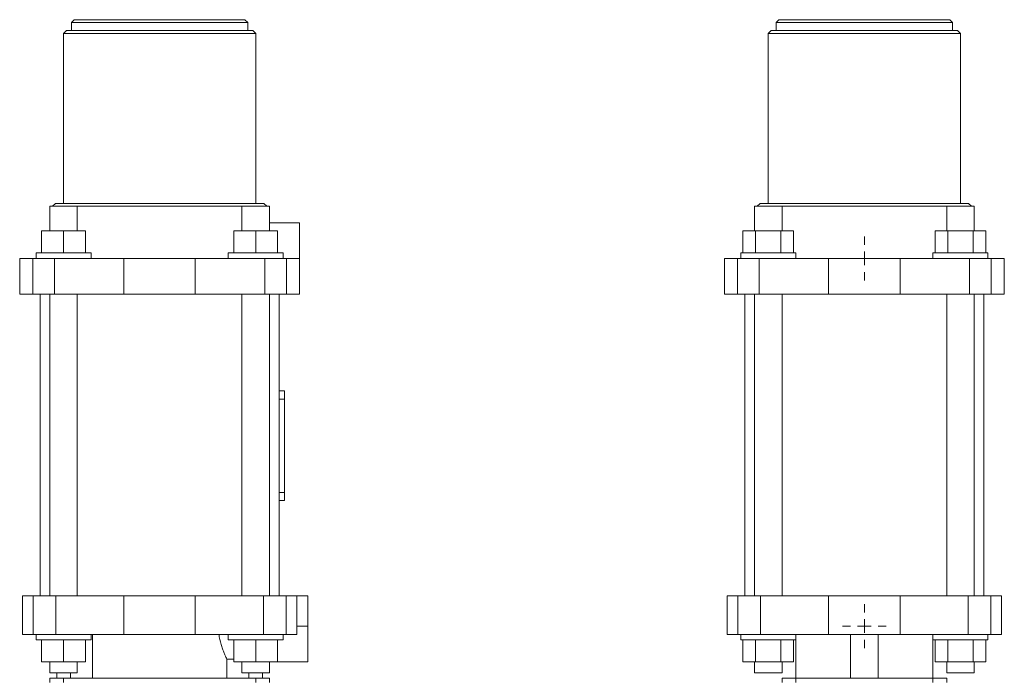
# Model space of a CAD drawing. Header units: millimetres. Extents: x -0.167 to 0.208, y 0.031 to 0.742.
# Tile 4 of 4: x -0.151 to 0.208, y 0.502 to 0.742. Entities that reach past the tile are written whole.
import ezdxf

# ---------------------------------------------------------------- set-up
doc = ezdxf.new("R2010")
doc.units = ezdxf.units.MM

# ---------------------------------------------------------------- blocks, each defined once
blk = doc.blocks.new('SW_CENTERMARKSYMBOL_6')
at = {"color": 0, "linetype": 'Continuous', "lineweight": 0}
for p, q in [((0, 0.005), (0, 0.008)), ((-0.005, 0), (-0.008, 0)), ((0, 0), (-0.0025, 0)), ((0, 0), (0, 0.0025)), ((0, 0), (0, -0.0025)), ((0, 0), (0.0025, 0)), ((0.005, 0), (0.008, 0)), ((0, -0.005), (0, -0.008))]:
    blk.add_line(p, q, dxfattribs=at)
blk = doc.blocks.new('SW_CENTERMARKSYMBOL_11')
at = {"color": 0, "linetype": 'Continuous', "lineweight": 0}
for p, q in [((0, 0.005), (0, 0.008)), ((-0.005, 0), (-0.008, 0)), ((0, 0), (-0.0025, 0)), ((0, 0), (0, 0.0025)), ((0, 0), (0, -0.0025)), ((0, 0), (0.0025, 0)), ((0.005, 0), (0.008, 0)), ((0, -0.005), (0, -0.008))]:
    blk.add_line(p, q, dxfattribs=at)

msp = doc.modelspace()

# ---------------------------------------------------------------- linework, layer by layer
at = {"color": 7, "linetype": 'Continuous', "lineweight": 15}
for p, q in [((-0.13073, 0.74247), (-0.13173, 0.74147)), ((-0.13173, 0.74147), (-0.13173, 0.73847)), ((-0.09963, 0.74147), (-0.13173, 0.74147)), ((-0.13073, 0.74247), (-0.09963, 0.74247)), ((-0.09963, 0.74247), (-0.06853, 0.74247)), ((-0.06753, 0.74147), (-0.09963, 0.74147)), ((-0.06753, 0.74147), (-0.06853, 0.74247)), ((-0.06753, 0.73847), (-0.06753, 0.74147)), ((0.12605, 0.74247), (0.12505, 0.74147)), ((0.12505, 0.74147), (0.12505, 0.73847)), ((0.18925, 0.74147), (0.12505, 0.74147)), ((0.12605, 0.74247), (0.18825, 0.74247)), ((0.18925, 0.74147), (0.18825, 0.74247)), ((0.18925, 0.73847), (0.18925, 0.74147)), ((-0.13363, 0.73847), (-0.13463, 0.73747)), ((-0.13463, 0.73747), (-0.13463, 0.67547)), ((-0.09963, 0.73747), (-0.13463, 0.73747)), ((-0.13363, 0.73847), (-0.09963, 0.73847)), ((-0.09963, 0.73847), (-0.06563, 0.73847)), ((-0.06463, 0.73747), (-0.09963, 0.73747)), ((-0.06463, 0.73747), (-0.06563, 0.73847)), ((-0.06463, 0.67547), (-0.06463, 0.73747)), ((0.12315, 0.73847), (0.12215, 0.73747)), ((0.12215, 0.73747), (0.12215, 0.67547)), ((0.19215, 0.73747), (0.12215, 0.73747)), ((0.12315, 0.73847), (0.19115, 0.73847)), ((0.19215, 0.73747), (0.19115, 0.73847)), ((0.19215, 0.67547), (0.19215, 0.73747)), ((-0.13763, 0.67547), (-0.13863, 0.67447)), ((-0.13763, 0.67547), (-0.09963, 0.67547)), ((-0.09963, 0.67547), (-0.06163, 0.67547)), ((-0.06063, 0.67447), (-0.06163, 0.67547)), ((0.11915, 0.67547), (0.11815, 0.67447)), ((0.11915, 0.67547), (0.19515, 0.67547)), ((0.19615, 0.67447), (0.19515, 0.67547)), ((-0.13963, 0.67447), (-0.13963, 0.66547)), ((-0.12963, 0.67447), (-0.13963, 0.67447)), ((-0.12963, 0.66547), (-0.12963, 0.67447)), ((-0.09963, 0.67447), (-0.12963, 0.67447)), ((-0.06963, 0.67447), (-0.09963, 0.67447)), ((-0.06963, 0.67447), (-0.06963, 0.66547)), ((-0.05963, 0.67447), (-0.06963, 0.67447)), ((-0.05963, 0.66547), (-0.05963, 0.67447)), ((0.11715, 0.67447), (0.11715, 0.66547)), ((0.12715, 0.67447), (0.11715, 0.67447)), ((0.12715, 0.66547), (0.12715, 0.67447)), ((0.18715, 0.67447), (0.12715, 0.67447)), ((0.18715, 0.67447), (0.18715, 0.66547)), ((0.19715, 0.67447), (0.18715, 0.67447)), ((0.19715, 0.66547), (0.19715, 0.67447)), ((-0.04863, 0.66847), (-0.05963, 0.66847)), ((-0.04863, 0.66847), (-0.04863, 0.65547)), ((-0.14263, 0.66547), (-0.14263, 0.65747)), ((-0.14263, 0.66547), (-0.13463, 0.66547)), ((-0.13463, 0.66547), (-0.13463, 0.65747)), ((-0.13463, 0.66547), (-0.12663, 0.66547)), ((-0.12663, 0.66547), (-0.12663, 0.65747)), ((-0.07263, 0.66547), (-0.07263, 0.65747)), ((-0.07263, 0.66547), (-0.06463, 0.66547)), ((-0.06463, 0.66547), (-0.06463, 0.65747)), ((-0.06463, 0.66547), (-0.05663, 0.66547)), ((-0.05663, 0.66547), (-0.05663, 0.65747)), ((0.11291, 0.66547), (0.11291, 0.65747)), ((0.11291, 0.66547), (0.11753, 0.66547)), ((0.11753, 0.66547), (0.11753, 0.65747)), ((0.11753, 0.66547), (0.12677, 0.66547)), ((0.12677, 0.66547), (0.12677, 0.65747)), ((0.12677, 0.66547), (0.13139, 0.66547)), ((0.13139, 0.66547), (0.13139, 0.65747)), ((0.18291, 0.66547), (0.18291, 0.65747)), ((0.18291, 0.66547), (0.18753, 0.66547)), ((0.18753, 0.66547), (0.18753, 0.65747)), ((0.18753, 0.66547), (0.19677, 0.66547)), ((0.19677, 0.66547), (0.19677, 0.65747)), ((0.19677, 0.66547), (0.20139, 0.66547)), ((0.20139, 0.66547), (0.20139, 0.65747)), ((-0.14463, 0.65747), (-0.14463, 0.65547)), ((-0.14463, 0.65747), (-0.13463, 0.65747)), ((-0.13463, 0.65747), (-0.12463, 0.65747)), ((-0.12463, 0.65547), (-0.12463, 0.65747)), ((-0.07463, 0.65747), (-0.07463, 0.65547)), ((-0.07463, 0.65747), (-0.06463, 0.65747)), ((-0.06463, 0.65747), (-0.05463, 0.65747)), ((-0.05463, 0.65547), (-0.05463, 0.65747)), ((0.11215, 0.65747), (0.11215, 0.65547)), ((0.11215, 0.65747), (0.13215, 0.65747)), ((0.13215, 0.65547), (0.13215, 0.65747)), ((0.18215, 0.65747), (0.18215, 0.65547)), ((0.18215, 0.65747), (0.20215, 0.65747)), ((0.20215, 0.65547), (0.20215, 0.65747)), ((-0.15063, 0.65547), (-0.15063, 0.64247)), ((-0.15063, 0.65547), (-0.14589, 0.65547)), ((-0.14589, 0.65547), (-0.14589, 0.64247)), ((-0.14589, 0.65547), (-0.1379, 0.65547)), ((-0.1379, 0.65547), (-0.1379, 0.64247)), ((-0.1379, 0.65547), (-0.11263, 0.65547)), ((-0.11263, 0.65547), (-0.11263, 0.64247)), ((-0.11263, 0.65547), (-0.08663, 0.65547)), ((-0.08663, 0.65547), (-0.08663, 0.64247)), ((-0.08663, 0.65547), (-0.06135, 0.65547)), ((-0.06135, 0.65547), (-0.06135, 0.64247)), ((-0.06135, 0.65547), (-0.05337, 0.65547)), ((-0.05337, 0.65547), (-0.05337, 0.64247)), ((-0.05337, 0.65547), (-0.04863, 0.65547)), ((-0.04863, 0.65547), (-0.04863, 0.64247)), ((0.10615, 0.65547), (0.10615, 0.64247)), ((0.10615, 0.65547), (0.11089, 0.65547)), ((0.11089, 0.65547), (0.11089, 0.64247)), ((0.11089, 0.65547), (0.11888, 0.65547)), ((0.11888, 0.65547), (0.11888, 0.64247)), ((0.11888, 0.65547), (0.14415, 0.65547)), ((0.14415, 0.65547), (0.14415, 0.64247)), ((0.14415, 0.65547), (0.17015, 0.65547)), ((0.17015, 0.65547), (0.17015, 0.64247)), ((0.17015, 0.65547), (0.19543, 0.65547)), ((0.19543, 0.65547), (0.19543, 0.64247)), ((0.19543, 0.65547), (0.20341, 0.65547)), ((0.20341, 0.65547), (0.20341, 0.64247)), ((0.20341, 0.65547), (0.20815, 0.65547)), ((0.20815, 0.65547), (0.20815, 0.64247)), ((-0.15063, 0.64247), (-0.14589, 0.64247)), ((-0.14589, 0.64247), (-0.1379, 0.64247)), ((-0.14313, 0.64247), (-0.14313, 0.53247)), ((-0.13963, 0.64247), (-0.13963, 0.53247)), ((-0.1379, 0.64247), (-0.11263, 0.64247)), ((-0.12963, 0.53247), (-0.12963, 0.64247)), ((-0.11263, 0.64247), (-0.08663, 0.64247)), ((-0.08663, 0.64247), (-0.06135, 0.64247)), ((-0.06963, 0.64247), (-0.06963, 0.53247)), ((-0.06135, 0.64247), (-0.05337, 0.64247)), ((-0.05963, 0.53247), (-0.05963, 0.64247)), ((-0.05613, 0.60722), (-0.05613, 0.64247)), ((-0.05337, 0.64247), (-0.04863, 0.64247)), ((0.10615, 0.64247), (0.11089, 0.64247)), ((0.11089, 0.64247), (0.11888, 0.64247)), ((0.11365, 0.64247), (0.11365, 0.53247)), ((0.11715, 0.64247), (0.11715, 0.53247)), ((0.11888, 0.64247), (0.14415, 0.64247)), ((0.12715, 0.53247), (0.12715, 0.64247)), ((0.14415, 0.64247), (0.17015, 0.64247)), ((0.17015, 0.64247), (0.19543, 0.64247)), ((0.18715, 0.64247), (0.18715, 0.53247)), ((0.19543, 0.64247), (0.20341, 0.64247)), ((0.19715, 0.53247), (0.19715, 0.64247)), ((0.20065, 0.53247), (0.20065, 0.64247)), ((0.20341, 0.64247), (0.20815, 0.64247)), ((-0.05613, 0.60722), (-0.05413, 0.60722)), ((-0.05613, 0.60422), (-0.05613, 0.60722)), ((-0.05413, 0.60722), (-0.05413, 0.60422)), ((-0.05413, 0.60422), (-0.05613, 0.60422)), ((-0.05613, 0.60422), (-0.05613, 0.57022)), ((-0.05413, 0.60422), (-0.05413, 0.57022)), ((-0.05613, 0.57022), (-0.05413, 0.57022)), ((-0.05613, 0.56722), (-0.05613, 0.57022)), ((-0.05613, 0.53247), (-0.05613, 0.56722)), ((-0.05413, 0.56722), (-0.05613, 0.56722)), ((-0.05413, 0.57022), (-0.05413, 0.56722)), ((-0.14963, 0.53247), (-0.14963, 0.51847)), ((-0.14963, 0.53247), (-0.14575, 0.53247)), ((-0.14575, 0.53247), (-0.14575, 0.51847)), ((-0.14575, 0.53247), (-0.13742, 0.53247)), ((-0.13742, 0.53247), (-0.13742, 0.51847)), ((-0.13742, 0.53247), (-0.11263, 0.53247)), ((-0.11263, 0.53247), (-0.11263, 0.51847)), ((-0.11263, 0.53247), (-0.08663, 0.53247)), ((-0.08663, 0.53247), (-0.08663, 0.51847)), ((-0.08663, 0.53247), (-0.06184, 0.53247)), ((-0.06184, 0.53247), (-0.06184, 0.51847)), ((-0.06184, 0.53247), (-0.0535, 0.53247)), ((-0.0535, 0.53247), (-0.0535, 0.51847)), ((-0.0535, 0.53247), (-0.04963, 0.53247)), ((-0.04963, 0.53247), (-0.04963, 0.52147)), ((-0.04963, 0.53247), (-0.04563, 0.53247)), ((-0.04563, 0.53247), (-0.04563, 0.52147)), ((0.10715, 0.53247), (0.10715, 0.51847)), ((0.10715, 0.53247), (0.11103, 0.53247)), ((0.11103, 0.53247), (0.11103, 0.51847)), ((0.11103, 0.53247), (0.11936, 0.53247)), ((0.11936, 0.53247), (0.11936, 0.51847)), ((0.11936, 0.53247), (0.14415, 0.53247)), ((0.14415, 0.53247), (0.14415, 0.51847)), ((0.14415, 0.53247), (0.17015, 0.53247)), ((0.17015, 0.53247), (0.17015, 0.51847)), ((0.17015, 0.53247), (0.19494, 0.53247)), ((0.19494, 0.53247), (0.19494, 0.51847)), ((0.19494, 0.53247), (0.20328, 0.53247)), ((0.20328, 0.53247), (0.20328, 0.51847)), ((0.20328, 0.53247), (0.20715, 0.53247)), ((0.20715, 0.53247), (0.20715, 0.51847)), ((-0.04963, 0.52147), (-0.04963, 0.51847)), ((-0.04963, 0.52147), (-0.04563, 0.52147)), ((-0.04563, 0.52147), (-0.04563, 0.50847)), ((-0.14963, 0.51847), (-0.14575, 0.51847)), ((-0.14575, 0.51847), (-0.13742, 0.51847)), ((-0.14463, 0.51847), (-0.14463, 0.51647)), ((-0.13742, 0.51847), (-0.11263, 0.51847)), ((-0.12463, 0.51647), (-0.12463, 0.51847)), ((-0.12412, 0.51847), (-0.12412, 0.50247)), ((-0.11263, 0.51847), (-0.08663, 0.51847)), ((-0.08663, 0.51847), (-0.06184, 0.51847)), ((-0.07463, 0.51847), (-0.07463, 0.51647)), ((-0.06184, 0.51847), (-0.0535, 0.51847)), ((-0.05463, 0.51647), (-0.05463, 0.51847)), ((-0.0535, 0.51847), (-0.04963, 0.51847)), ((0.10715, 0.51847), (0.11103, 0.51847)), ((0.11103, 0.51847), (0.11936, 0.51847)), ((0.11215, 0.51847), (0.11215, 0.51647)), ((0.11936, 0.51847), (0.14415, 0.51847)), ((0.13215, 0.51647), (0.13215, 0.51847)), ((0.14415, 0.51847), (0.17015, 0.51847)), ((0.15215, 0.51847), (0.15215, 0.50247)), ((0.16215, 0.51847), (0.16215, 0.50247)), ((0.17015, 0.51847), (0.19494, 0.51847)), ((0.18215, 0.51847), (0.18215, 0.51647)), ((0.19494, 0.51847), (0.20328, 0.51847)), ((0.20215, 0.51647), (0.20215, 0.51847)), ((0.20328, 0.51847), (0.20715, 0.51847)), ((-0.12463, 0.51647), (-0.14463, 0.51647)), ((-0.14263, 0.50847), (-0.14263, 0.51647)), ((-0.13463, 0.50847), (-0.13463, 0.51647)), ((-0.12663, 0.50847), (-0.12663, 0.51647)), ((-0.05463, 0.51647), (-0.07463, 0.51647)), ((-0.07263, 0.50847), (-0.07263, 0.51647)), ((-0.06463, 0.50847), (-0.06463, 0.51647)), ((-0.05663, 0.50847), (-0.05663, 0.51647)), ((0.13215, 0.51647), (0.11215, 0.51647)), ((0.11291, 0.50847), (0.11291, 0.51647)), ((0.11753, 0.50847), (0.11753, 0.51647)), ((0.12677, 0.50847), (0.12677, 0.51647)), ((0.13139, 0.50847), (0.13139, 0.51647)), ((0.13215, 0.51647), (0.13215, 0.50247)), ((0.18215, 0.50247), (0.18215, 0.51647)), ((0.20215, 0.51647), (0.18215, 0.51647)), ((0.18291, 0.50847), (0.18291, 0.51647)), ((0.18753, 0.50847), (0.18753, 0.51647)), ((0.19677, 0.50847), (0.19677, 0.51647)), ((0.20139, 0.50847), (0.20139, 0.51647)), ((-0.07513, 0.50947), (-0.07513, 0.50247)), ((-0.07263, 0.50947), (-0.07513, 0.50947)), ((-0.13463, 0.50847), (-0.14263, 0.50847)), ((-0.13963, 0.50847), (-0.13963, 0.50447)), ((-0.12663, 0.50847), (-0.13463, 0.50847)), ((-0.12963, 0.50447), (-0.12963, 0.50847)), ((-0.06463, 0.50847), (-0.07263, 0.50847)), ((-0.06963, 0.50847), (-0.06963, 0.50447)), ((-0.05663, 0.50847), (-0.06463, 0.50847)), ((-0.05963, 0.50447), (-0.05963, 0.50847)), ((-0.05663, 0.50847), (-0.04563, 0.50847)), ((0.11753, 0.50847), (0.11291, 0.50847)), ((0.11715, 0.50847), (0.11715, 0.50447)), ((0.12677, 0.50847), (0.11753, 0.50847)), ((0.13139, 0.50847), (0.12677, 0.50847)), ((0.12715, 0.50447), (0.12715, 0.50847)), ((0.18753, 0.50847), (0.18291, 0.50847)), ((0.18715, 0.50847), (0.18715, 0.50447)), ((0.19677, 0.50847), (0.18753, 0.50847)), ((0.20139, 0.50847), (0.19677, 0.50847)), ((0.19715, 0.50447), (0.19715, 0.50847)), ((-0.12963, 0.50447), (-0.13963, 0.50447)), ((-0.13963, 0.50247), (-0.13963, 0.50097)), ((-0.13963, 0.50247), (-0.13463, 0.50247)), ((-0.13712, 0.50447), (-0.13712, 0.50247)), ((-0.13463, 0.50247), (-0.06463, 0.50247)), ((-0.13463, 0.50247), (-0.13463, 0.50097)), ((-0.05963, 0.50447), (-0.06963, 0.50447)), ((-0.06463, 0.50247), (-0.06463, 0.50097)), ((-0.06463, 0.50247), (-0.05963, 0.50247)), ((-0.06213, 0.50247), (-0.06213, 0.50447)), ((-0.05963, 0.50247), (-0.05963, 0.50097)), ((0.12715, 0.50447), (0.11715, 0.50447)), ((0.12715, 0.50247), (0.12715, 0.50097)), ((0.12715, 0.50247), (0.13215, 0.50247)), ((0.13215, 0.50247), (0.13215, 0.50097)), ((0.13215, 0.50247), (0.18215, 0.50247)), ((0.18215, 0.50247), (0.18215, 0.50097)), ((0.18215, 0.50247), (0.18715, 0.50247)), ((0.19715, 0.50447), (0.18715, 0.50447)), ((0.18715, 0.50247), (0.18715, 0.50097))]:
    msp.add_line(p, q, dxfattribs=at)
at = {"color": 8, "linetype": 'Continuous', "lineweight": 15}
for p, q in [((-0.13212, 0.50447), (-0.13212, 0.50247)), ((-0.06713, 0.50447), (-0.06713, 0.50247))]:
    msp.add_line(p, q, dxfattribs=at)
at = {"color": 7, "linetype": 'Continuous', "lineweight": 15}
msp.add_open_spline([(-0.07806, 0.51847), (-0.07801, 0.51815), (-0.07777, 0.51655), (-0.07718, 0.51442), (-0.07642, 0.51235), (-0.07573, 0.51072), (-0.07536, 0.50994), (-0.07513, 0.50947)], degree=3, knots=[0, 0, 0, 0, 0.080073, 0.398624, 0.572747, 0.746861, 1, 1, 1, 1], dxfattribs=at)

# ---------------------------------------------------------------- block references
at = {"color": 7, "linetype": 'Continuous', "lineweight": 0}
for name, p in [('SW_CENTERMARKSYMBOL_6', (0.15715, 0.65547)), ('SW_CENTERMARKSYMBOL_11', (0.15715, 0.52147))]:
    msp.add_blockref(name, p, dxfattribs=at)

doc.saveas('drawing.dxf')
